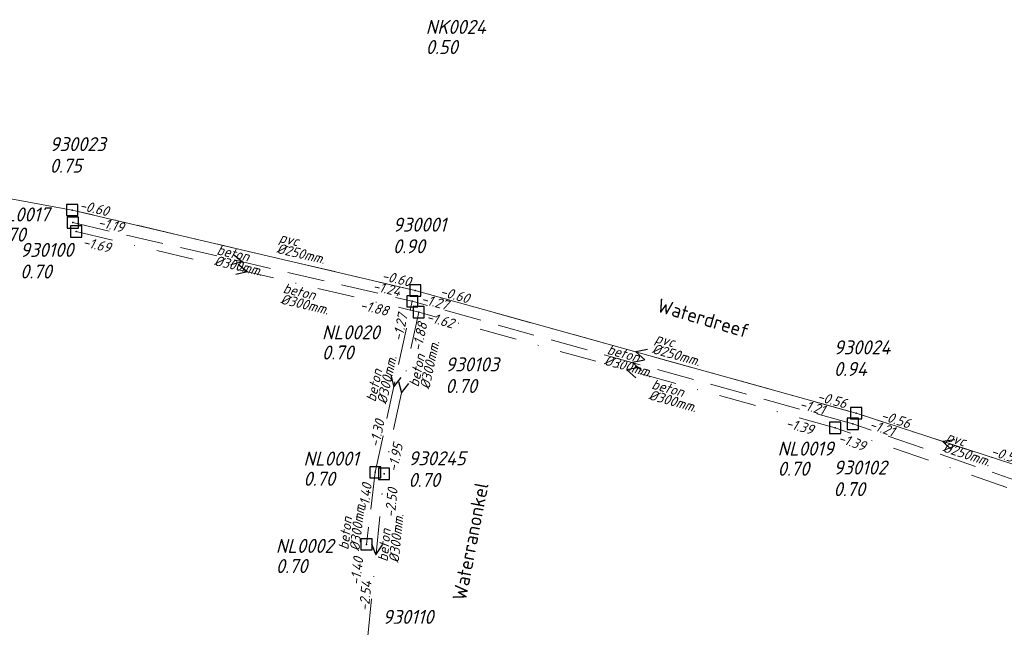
# Model space of a CAD drawing. Header units: metres. Extents: x 152202 to 157341, y 461610 to 468701.
# Tile 219 of 238: x 154202 to 154334, y 468393 to 468475. Entities that reach past the tile are written whole.
import ezdxf
from ezdxf.enums import TextEntityAlignment as Align
from ezdxf.lldxf.tags import DXFTag

# ---------------------------------------------------------------- set-up
doc = ezdxf.new("R2010")
doc.units = ezdxf.units.M
doc.header["$PDMODE"] = 64
doc.header["$PDSIZE"] = 1.5
doc.linetypes.add('RI-HWA', pattern=[7.4, 5, -2.4])
doc.linetypes.add('RI-VWA', pattern=[11, 5, -3, 0, -3])
doc.layers.get('0').update_dxf_attribs({"linetype": 'CONTINUOUS'})
for name, color, linetype, lineweight in [('B-OI-RI-DRUK-G', 190, 'RI-PERS', 18), ('B-OI-RI-HWA-BOB-T18', 150, 'CONTINUOUS', 18), ('B-OI-RI-HWA-MATERIAAL-T18', 150, 'CONTINUOUS', 18), ('B-OI-RI-HWA-PUTDEKSELHOOGTE-T25', 150, 'CONTINUOUS', 25), ('B-OI-RI-HWA-PUTNUMMER-T25', 150, 'CONTINUOUS', 25), ('B-OI-RI-HWA_DIAMETER-T18', 150, 'CONTINUOUS', 18), ('B-OI-RI-HWA_RIOOLPUT-S', 150, 'CONTINUOUS', 25), ('B-OI-RI-HWA_TRANSPORTLEIDING-G', 150, 'RI-HWA', 18), ('B-OI-RI-STROOMRICHTING-S', 252, 'CONTINUOUS', 25), ('B-OI-RI-VWA-BOB-T18', 34, 'CONTINUOUS', 18), ('B-OI-RI-VWA-DIAMETER-T18', 34, 'CONTINUOUS', 18), ('B-OI-RI-VWA-MATERIAAL-T18', 34, 'CONTINUOUS', 18), ('B-OI-RI-VWA_PUTDEKSELHOOGTE-T25', 34, 'CONTINUOUS', 25), ('B-OI-RI-VWA_PUTNUMMER-T25', 34, 'CONTINUOUS', 25), ('B-OI-RI-VWA_RIOOLPUT-S', 34, 'CONTINUOUS', 25), ('B-OI-RI-VWA_TRANSPORTLEIDING-G', 34, 'RI-VWA', 18), ('B-RO-OG-TOPOGRAFIE-T18', 2, 'CONTINUOUS', 18)]:
    doc.layers.add(name, color=color, linetype=linetype, lineweight=lineweight)
doc.styles.add('NLCS-ISO-M200-T18', font='NLCS-ISO.ttf', dxfattribs={"height": 360})
doc.styles.add('NLCS-ISO-M750-T18_CURSIEF', font='NLCS-ISO.ttf', dxfattribs={"oblique": 15, "height": 1.35})
doc.styles.add('NLCS-ISO-M750-T25_CURSIEF', font='NLCS-ISO.ttf', dxfattribs={"oblique": 15, "height": 1.875})
tags = doc.linetypes.add('RI-PERS', pattern='A,7,-2,["P",Standard,S=1.8,R=0,X=-0.5,Y=-0.9],-2,7,-2,[102,NLCS.SHX,S=1,R=180,X=0,Y=0],-2', length=22).pattern_tags.tags
tags[6] = DXFTag(74, 10)

# ---------------------------------------------------------------- blocks, each defined once
blk = doc.blocks.new('ACMAP_ANN_TEMPLATE_hwa-diam')
at = {"style": 'NLCS-ISO-M750-T18_CURSIEF', "oblique": 15}
blk.add_attdef('hwa-diam', (-3.7, -1.3), '', height=1.35, dxfattribs=at)
blk = doc.blocks.new('ACMAP_ANN_TEMPLATE_hwa-materiaal')
at = {"style": 'NLCS-ISO-M750-T18_CURSIEF', "oblique": 15}
blk.add_attdef('hwa-mat', (-3.7, 0.2), '', height=1.35, dxfattribs=at)
blk = doc.blocks.new('ACMAP_ANN_TEMPLATE_hwa-nap-l')
at = {"style": 'NLCS-ISO-M750-T18_CURSIEF', "oblique": 15}
blk.add_attdef('hwa-nap-l', (3.3, 0.2), '', height=1.35, dxfattribs=at)
blk = doc.blocks.new('ACMAP_ANN_TEMPLATE_hwa-nap-r')
at = {"style": 'NLCS-ISO-M750-T18_CURSIEF', "oblique": 15}
blk.add_attdef('hwa-nap-r', (-5.6, 0.2), '', height=1.35, dxfattribs=at)
blk = doc.blocks.new('ACMAP_ANN_TEMPLATE_vwa-diam')
at = {"style": 'NLCS-ISO-M750-T18_CURSIEF', "oblique": 15}
blk.add_attdef('vwa-diam', (0.3, -1.3), '', height=1.35, dxfattribs=at)
blk = doc.blocks.new('ACMAP_ANN_TEMPLATE_vwa-materiaal')
at = {"style": 'NLCS-ISO-M750-T18_CURSIEF', "oblique": 15}
blk.add_attdef('vwa-mat', (0.3, 0.2), '', height=1.35, dxfattribs=at)
blk = doc.blocks.new('ACMAP_ANN_TEMPLATE_vwa-nap-l')
at = {"style": 'NLCS-ISO-M750-T18_CURSIEF', "oblique": 15}
blk.add_attdef('vwa-nap-l', (3.3, 0.2), '', height=1.35, dxfattribs=at)
blk = doc.blocks.new('ACMAP_ANN_TEMPLATE_vwa-nap-r')
at = {"style": 'NLCS-ISO-M750-T18_CURSIEF', "oblique": 15}
blk.add_attdef('vwa-nap-r', (-5.6, 0.2), '', height=1.35, dxfattribs=at)
blk = doc.blocks.new('ACMAP_ANN_TEMPLATE_hwa-puth')
at = {"color": 0, "linetype": 'ByBlock', "style": 'NLCS-ISO-M750-T25_CURSIEF', "oblique": 15}
blk.add_attdef('hwa-puth', (-9, -6.8), '', height=1.88, dxfattribs=at)
blk = doc.blocks.new('ACMAP_ANN_TEMPLATE_hwa-putnr')
at = {"color": 0, "linetype": 'ByBlock', "style": 'NLCS-ISO-M750-T25_CURSIEF', "oblique": 15}
blk.add_attdef('hwa-putnr', (-9, -4.1), '', height=1.88, dxfattribs=at)
blk = doc.blocks.new('ACMAP_ANN_TEMPLATE_vwa-puth')
at = {"style": 'NLCS-ISO-M750-T25_CURSIEF', "oblique": 15}
blk.add_attdef('vwa-puth', (-3, 5), '', height=1.88, dxfattribs=at)
blk = doc.blocks.new('ACMAP_ANN_TEMPLATE_vwa-putnr')
at = {"style": 'NLCS-ISO-M750-T25_CURSIEF', "oblique": 15}
blk.add_attdef('vaw-putnr', (-3, 7.9), '', height=1.88, dxfattribs=at)

msp = doc.modelspace()

# ---------------------------------------------------------------- linework, layer by layer
at = {"layer": 'B-OI-RI-DRUK-G'}
for p, q in [((154132.39, 468463.43), (154209.31, 468449.36)), ((154255.35, 468438.56), (154209.31, 468449.36)), ((154255.35, 468438.56), (154314.5, 468422.1)), ((154314.5, 468422.1), (154337.74, 468414.53))]:
    msp.add_line(p, q, dxfattribs=at)
at = {"layer": 'B-OI-RI-HWA_RIOOLPUT-S', "transparency": 33554623}
for p in [(154209.42, 468447.67), (154254.95, 468437.12), (154314.04, 468420.68), (154249.98, 468414.18), (154248.81, 468404.51)]:
    msp.add_point(p, dxfattribs=at)
at = {"layer": 'B-OI-RI-HWA_TRANSPORTLEIDING-G', "transparency": 33554623}
for p, q in [((154209.42, 468447.67), (154254.95, 468437.12)), ((154249.98, 468414.18), (154254.95, 468437.12)), ((154314.04, 468420.68), (154254.95, 468437.12)), ((154365.43, 468402.82), (154314.04, 468420.68)), ((154249.98, 468414.18), (154248.81, 468404.51))]:
    msp.add_line(p, q, dxfattribs=at)
at = {"layer": 'B-OI-RI-STROOMRICHTING-S', "transparency": 33554623}
for points in [[(154230.94, 468443.42), (154232.18, 468442.4), (154230.62, 468442.02)], [(154231.6, 468442.1), (154232.83, 468441.07), (154231.27, 468440.7)], [(154286.51, 468430.64), (154284.92, 468430.33), (154286.12, 468429.25)], [(154285.32, 468428.22), (154283.74, 468427.91), (154284.93, 468426.83)], [(154286.08, 468429.21), (154284.49, 468428.9), (154285.69, 468427.82)], [(154252.07, 468427.21), (154252.47, 468425.65), (154253.47, 468426.9)], [(154253.08, 468426.38), (154253.48, 468424.82), (154254.49, 468426.08)], [(154327.71, 468418.55), (154326.12, 468418.32), (154327.27, 468417.18)], [(154249.49, 468404.59), (154250.07, 468403.09), (154250.93, 468404.45)]]:
    msp.add_lwpolyline(points, dxfattribs=at)
at = {"layer": 'B-OI-RI-VWA_RIOOLPUT-S', "transparency": 33554623}
for p in [(154209.31, 468449.36), (154209.86, 468446.47), (154255.35, 468438.56), (154255.81, 468435.67), (154314.5, 468422.1), (154311.67, 468420.15), (154251.16, 468413.97)]:
    msp.add_point(p, dxfattribs=at)
at = {"layer": 'B-OI-RI-VWA_TRANSPORTLEIDING-G', "transparency": 33554623}
for p, q in [((154255.35, 468438.56), (154209.31, 468449.36)), ((154209.86, 468446.47), (154255.81, 468435.67)), ((154255.35, 468438.56), (154314.5, 468422.1)), ((154255.81, 468435.67), (154251.16, 468413.97)), ((154311.67, 468420.15), (154255.81, 468435.67)), ((154314.5, 468422.1), (154337.74, 468414.53)), ((154366.16, 468401.24), (154311.67, 468420.15)), ((154248.97, 468392.21), (154251.16, 468413.97))]:
    msp.add_line(p, q, dxfattribs=at)

# ---------------------------------------------------------------- block references
at = {"layer": 'B-OI-RI-HWA-BOB-T18', "transparency": 33554623}
ref = msp.add_blockref('ACMAP_ANN_TEMPLATE_hwa-nap-l', (154209.42, 468447.67), dxfattribs=dict(at, rotation=346.9539259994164))
ref.add_attrib('hwa-nap-l', '-1.19', (154212.68, 468447.12), dxfattribs={"layer": '0', "color": 0, "linetype": 'ByBlock', "height": 1.35, "rotation": 346.95393, "style": 'NLCS-ISO-M750-T18_CURSIEF', "oblique": 15})
ref = msp.add_blockref('ACMAP_ANN_TEMPLATE_hwa-nap-r', (154254.95, 468437.12), dxfattribs=dict(at, rotation=346.9539259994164))
ref.add_attrib('hwa-nap-r', '-1.24', (154249.54, 468438.579), dxfattribs={"layer": '0', "color": 0, "linetype": 'ByBlock', "height": 1.35, "rotation": 346.95393, "style": 'NLCS-ISO-M750-T18_CURSIEF', "oblique": 15})
ref = msp.add_blockref('ACMAP_ANN_TEMPLATE_hwa-nap-r', (154261.361, 468435.192), dxfattribs=dict(at, rotation=344.4523870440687))
ref.add_attrib('hwa-nap-r', '-1.27', (154256.019, 468436.885), dxfattribs={"layer": '0', "color": 0, "linetype": 'ByBlock', "height": 1.35, "rotation": 344.45239, "style": 'NLCS-ISO-M750-T18_CURSIEF', "oblique": 15})
ref = msp.add_blockref('ACMAP_ANN_TEMPLATE_hwa-nap-r', (154254.95, 468437.12), dxfattribs=dict(at, rotation=77.77567254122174))
ref.add_attrib('hwa-nap-r', '-1.27', (154253.569, 468431.689), dxfattribs={"layer": '0', "color": 0, "linetype": 'ByBlock', "height": 1.35, "rotation": 77.77567, "style": 'NLCS-ISO-M750-T18_CURSIEF', "oblique": 15})
ref = msp.add_blockref('ACMAP_ANN_TEMPLATE_hwa-nap-l', (154303.554, 468423.449), dxfattribs=dict(at, rotation=344.4523870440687))
ref.add_attrib('hwa-nap-l', '-1.21', (154306.787, 468422.757), dxfattribs={"layer": '0', "color": 0, "linetype": 'ByBlock', "height": 1.35, "rotation": 344.45239, "style": 'NLCS-ISO-M750-T18_CURSIEF', "oblique": 15})
ref = msp.add_blockref('ACMAP_ANN_TEMPLATE_hwa-nap-l', (154249.98, 468414.18), dxfattribs=dict(at, rotation=77.77567254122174))
ref.add_attrib('hwa-nap-l', '-1.30', (154250.483, 468417.448), dxfattribs={"layer": '0', "color": 0, "linetype": 'ByBlock', "height": 1.35, "rotation": 77.77567, "style": 'NLCS-ISO-M750-T18_CURSIEF', "oblique": 15})
ref = msp.add_blockref('ACMAP_ANN_TEMPLATE_hwa-nap-r', (154321.359, 468418.048), dxfattribs=dict(at, rotation=340.83569595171))
ref.add_attrib('hwa-nap-r', '-1.21', (154316.135, 468420.075), dxfattribs={"layer": '0', "color": 0, "linetype": 'ByBlock', "height": 1.35, "rotation": 340.8357, "style": 'NLCS-ISO-M750-T18_CURSIEF', "oblique": 15})
ref = msp.add_blockref('ACMAP_ANN_TEMPLATE_hwa-nap-l', (154248.882, 468405.58), dxfattribs=dict(at, rotation=83.10115962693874))
ref.add_attrib('hwa-nap-l', '-1.40', (154249.079, 468408.881), dxfattribs={"layer": '0', "color": 0, "linetype": 'ByBlock', "height": 1.35, "rotation": 83.10116, "style": 'NLCS-ISO-M750-T18_CURSIEF', "oblique": 15})
ref = msp.add_blockref('ACMAP_ANN_TEMPLATE_hwa-nap-r', (154248.81, 468404.51), dxfattribs=dict(at, rotation=83.10115962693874))
ref.add_attrib('hwa-nap-r', '-1.40', (154247.939, 468398.975), dxfattribs={"layer": '0', "color": 0, "linetype": 'ByBlock', "height": 1.35, "rotation": 83.10116, "style": 'NLCS-ISO-M750-T18_CURSIEF', "oblique": 15})
at = {"layer": 'B-OI-RI-HWA-MATERIAAL-T18', "transparency": 33554623}
ref = msp.add_blockref('ACMAP_ANN_TEMPLATE_hwa-materiaal', (154232.185, 468442.395), dxfattribs=dict(at, rotation=346.9539259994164))
ref.add_attrib('hwa-mat', 'beton', (154228.626, 468443.425), dxfattribs={"layer": '0', "color": 0, "linetype": 'ByBlock', "height": 1.35, "rotation": 346.95393, "style": 'NLCS-ISO-M750-T18_CURSIEF', "oblique": 15})
ref = msp.add_blockref('ACMAP_ANN_TEMPLATE_hwa-materiaal', (154284.495, 468428.9), dxfattribs=dict(at, rotation=344.4523870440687))
ref.add_attrib('hwa-mat', 'beton', (154280.984, 468430.084), dxfattribs={"layer": '0', "color": 0, "linetype": 'ByBlock', "height": 1.35, "rotation": 344.45239, "style": 'NLCS-ISO-M750-T18_CURSIEF', "oblique": 15})
ref = msp.add_blockref('ACMAP_ANN_TEMPLATE_hwa-materiaal', (154250.99, 468427.124), dxfattribs=dict(at, rotation=77.77567254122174))
ref.add_attrib('hwa-mat', 'beton', (154250.011, 468423.55), dxfattribs={"layer": '0', "color": 0, "linetype": 'ByBlock', "height": 1.35, "rotation": 77.77567, "style": 'NLCS-ISO-M750-T18_CURSIEF', "oblique": 15})
ref = msp.add_blockref('ACMAP_ANN_TEMPLATE_hwa-materiaal', (154247.002, 468407.391), dxfattribs=dict(at, rotation=83.10115962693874))
ref.add_attrib('hwa-mat', 'beton', (154246.359, 468403.742), dxfattribs={"layer": '0', "color": 0, "linetype": 'ByBlock', "height": 1.35, "rotation": 83.10116, "style": 'NLCS-ISO-M750-T18_CURSIEF', "oblique": 15})
at = {"layer": 'B-OI-RI-HWA-PUTDEKSELHOOGTE-T25', "transparency": 33554623}
for p, values in [((154265.75, 468477.08), {'hwa-puth': '0.50'}), ((154207.848, 468451.926), {'hwa-puth': '0.70'}), ((154251.825, 468436.109), {'hwa-puth': '0.70'}), ((154312.958, 468420.518), {'hwa-puth': '0.70'}), ((154249.346, 468419.174), {'hwa-puth': '0.70'}), ((154245.641, 468407.464), {'hwa-puth': '0.70'})]:
    msp.add_blockref('ACMAP_ANN_TEMPLATE_hwa-puth', p, dxfattribs=at).add_auto_attribs(values)
at = {"layer": 'B-OI-RI-HWA-PUTNUMMER-T25', "transparency": 33554623}
for p, values in [((154265.75, 468477.08), {'hwa-putnr': 'NK0024'}), ((154207.848, 468451.926), {'hwa-putnr': 'NL0017'}), ((154251.825, 468436.109), {'hwa-putnr': 'NL0020'}), ((154312.958, 468420.518), {'hwa-putnr': 'NL0019'}), ((154249.346, 468419.174), {'hwa-putnr': 'NL0001'}), ((154245.641, 468407.464), {'hwa-putnr': 'NL0002'})]:
    msp.add_blockref('ACMAP_ANN_TEMPLATE_hwa-putnr', p, dxfattribs=at).add_auto_attribs(values)
at = {"layer": 'B-OI-RI-HWA_DIAMETER-T18', "transparency": 33554623}
ref = msp.add_blockref('ACMAP_ANN_TEMPLATE_hwa-diam', (154232.185, 468442.395), dxfattribs=dict(at, rotation=346.9539259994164))
ref.add_attrib('hwa-diam', '%%c300mm.', (154228.287, 468441.964), dxfattribs={"layer": '0', "color": 0, "linetype": 'ByBlock', "height": 1.35, "rotation": 346.95393, "style": 'NLCS-ISO-M750-T18_CURSIEF', "oblique": 15})
ref = msp.add_blockref('ACMAP_ANN_TEMPLATE_hwa-diam', (154250.99, 468427.124), dxfattribs=dict(at, rotation=77.77567254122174))
ref.add_attrib('hwa-diam', '%%c300mm.', (154251.477, 468423.232), dxfattribs={"layer": '0', "color": 0, "linetype": 'ByBlock', "height": 1.35, "rotation": 77.77567, "style": 'NLCS-ISO-M750-T18_CURSIEF', "oblique": 15})
ref = msp.add_blockref('ACMAP_ANN_TEMPLATE_hwa-diam', (154284.495, 468428.9), dxfattribs=dict(at, rotation=344.4523870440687))
ref.add_attrib('hwa-diam', '%%c300mm.', (154280.582, 468428.639), dxfattribs={"layer": '0', "color": 0, "linetype": 'ByBlock', "height": 1.35, "rotation": 344.45239, "style": 'NLCS-ISO-M750-T18_CURSIEF', "oblique": 15})
ref = msp.add_blockref('ACMAP_ANN_TEMPLATE_hwa-diam', (154247.002, 468407.391), dxfattribs=dict(at, rotation=83.10115962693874))
ref.add_attrib('hwa-diam', '%%c300mm.', (154247.848, 468403.562), dxfattribs={"layer": '0', "color": 0, "linetype": 'ByBlock', "height": 1.35, "rotation": 83.10116, "style": 'NLCS-ISO-M750-T18_CURSIEF', "oblique": 15})
at = {"layer": 'B-OI-RI-VWA-BOB-T18', "transparency": 33554623}
ref = msp.add_blockref('ACMAP_ANN_TEMPLATE_vwa-nap-r', (154215.618, 468447.935), dxfattribs=dict(at, rotation=346.7983303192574))
ref.add_attrib('vwa-nap-r', '-0.60', (154210.212, 468449.409), dxfattribs={"layer": '0', "color": 0, "linetype": 'ByBlock', "height": 1.35, "rotation": 346.79833, "style": 'NLCS-ISO-M750-T18_CURSIEF', "oblique": 15})
ref = msp.add_blockref('ACMAP_ANN_TEMPLATE_vwa-nap-l', (154207.392, 468445.045), dxfattribs=dict(at, rotation=346.7733809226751))
ref.add_attrib('vwa-nap-l', '-1.69', (154210.65, 468444.485), dxfattribs={"layer": '0', "color": 0, "linetype": 'ByBlock', "height": 1.35, "rotation": 346.77338, "style": 'NLCS-ISO-M750-T18_CURSIEF', "oblique": 15})
ref = msp.add_blockref('ACMAP_ANN_TEMPLATE_vwa-nap-l', (154247.492, 468440.522), dxfattribs=dict(at, rotation=346.7983303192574))
ref.add_attrib('vwa-nap-l', '-0.60', (154250.751, 468439.963), dxfattribs={"layer": '0', "color": 0, "linetype": 'ByBlock', "height": 1.35, "rotation": 346.79833, "style": 'NLCS-ISO-M750-T18_CURSIEF', "oblique": 15})
ref = msp.add_blockref('ACMAP_ANN_TEMPLATE_vwa-nap-l', (154255.35, 468438.56), dxfattribs=dict(at, rotation=344.44941405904))
ref.add_attrib('vwa-nap-l', '-0.60', (154258.583, 468437.868), dxfattribs={"layer": '0', "color": 0, "linetype": 'ByBlock', "height": 1.35, "rotation": 344.44941, "style": 'NLCS-ISO-M750-T18_CURSIEF', "oblique": 15})
ref = msp.add_blockref('ACMAP_ANN_TEMPLATE_vwa-nap-r', (154253.241, 468434.545), dxfattribs=dict(at, rotation=346.7733809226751))
ref.add_attrib('vwa-nap-r', '-1.88', (154247.835, 468436.021), dxfattribs={"layer": '0', "color": 0, "linetype": 'ByBlock', "height": 1.35, "rotation": 346.77338, "style": 'NLCS-ISO-M750-T18_CURSIEF', "oblique": 15})
ref = msp.add_blockref('ACMAP_ANN_TEMPLATE_vwa-nap-l', (154255.689, 468427.079), dxfattribs=dict(at, rotation=77.9052429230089))
ref.add_attrib('vwa-nap-l', '-1.88', (154256.185, 468430.347), dxfattribs={"layer": '0', "color": 0, "linetype": 'ByBlock', "height": 1.35, "rotation": 77.90524, "style": 'NLCS-ISO-M750-T18_CURSIEF', "oblique": 15})
ref = msp.add_blockref('ACMAP_ANN_TEMPLATE_vwa-nap-r', (154262.08, 468432.761), dxfattribs=dict(at, rotation=344.4727149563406))
ref.add_attrib('vwa-nap-r', '-1.62', (154256.738, 468434.453), dxfattribs={"layer": '0', "color": 0, "linetype": 'ByBlock', "height": 1.35, "rotation": 344.47271, "style": 'NLCS-ISO-M750-T18_CURSIEF', "oblique": 15})
ref = msp.add_blockref('ACMAP_ANN_TEMPLATE_vwa-nap-r', (154314.5, 468422.1), dxfattribs=dict(at, rotation=344.44941405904))
ref.add_attrib('vwa-nap-r', '-0.56', (154309.159, 468423.794), dxfattribs={"layer": '0', "color": 0, "linetype": 'ByBlock', "height": 1.35, "rotation": 344.44941, "style": 'NLCS-ISO-M750-T18_CURSIEF', "oblique": 15})
ref = msp.add_blockref('ACMAP_ANN_TEMPLATE_vwa-nap-l', (154314.5, 468422.1), dxfattribs=dict(at, rotation=341.9579388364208))
ref.add_attrib('vwa-nap-l', '-0.56', (154317.7, 468421.268), dxfattribs={"layer": '0', "color": 0, "linetype": 'ByBlock', "height": 1.35, "rotation": 341.95794, "style": 'NLCS-ISO-M750-T18_CURSIEF', "oblique": 15})
ref = msp.add_blockref('ACMAP_ANN_TEMPLATE_vwa-nap-l', (154301.711, 468420.901), dxfattribs=dict(at, rotation=344.4727149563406))
ref.add_attrib('vwa-nap-l', '-1.39', (154304.944, 468420.211), dxfattribs={"layer": '0', "color": 0, "linetype": 'ByBlock', "height": 1.35, "rotation": 344.47271, "style": 'NLCS-ISO-M750-T18_CURSIEF', "oblique": 15})
ref = msp.add_blockref('ACMAP_ANN_TEMPLATE_vwa-nap-r', (154317.179, 468416.217), dxfattribs=dict(at, rotation=340.8613770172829))
ref.add_attrib('vwa-nap-r', '-1.39', (154311.954, 468418.242), dxfattribs={"layer": '0', "color": 0, "linetype": 'ByBlock', "height": 1.35, "rotation": 340.86138, "style": 'NLCS-ISO-M750-T18_CURSIEF', "oblique": 15})
ref = msp.add_blockref('ACMAP_ANN_TEMPLATE_vwa-nap-r', (154254.289, 468419.599), dxfattribs=dict(at, rotation=77.9052429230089))
ref.add_attrib('vwa-nap-r', '-1.95', (154252.92, 468414.165), dxfattribs={"layer": '0', "color": 0, "linetype": 'ByBlock', "height": 1.35, "rotation": 77.90524, "style": 'NLCS-ISO-M750-T18_CURSIEF', "oblique": 15})
ref = msp.add_blockref('ACMAP_ANN_TEMPLATE_vwa-nap-r', (154337.74, 468414.53), dxfattribs=dict(at, rotation=341.9579388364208))
ref.add_attrib('vwa-nap-r', '-0.54', (154332.477, 468416.455), dxfattribs={"layer": '0', "color": 0, "linetype": 'ByBlock', "height": 1.35, "rotation": 341.95794, "style": 'NLCS-ISO-M750-T18_CURSIEF', "oblique": 15})
ref = msp.add_blockref('ACMAP_ANN_TEMPLATE_vwa-nap-r', (154253.356, 468413.604), dxfattribs=dict(at, rotation=84.25291107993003))
ref.add_attrib('vwa-nap-r', '-2.50', (154252.596, 468408.052), dxfattribs={"layer": '0', "color": 0, "linetype": 'ByBlock', "height": 1.35, "rotation": 84.25291, "style": 'NLCS-ISO-M750-T18_CURSIEF', "oblique": 15})
ref = msp.add_blockref('ACMAP_ANN_TEMPLATE_vwa-nap-l', (154248.97, 468392.21), dxfattribs=dict(at, rotation=84.25291107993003))
ref.add_attrib('vwa-nap-l', '-2.54', (154249.101, 468395.513), dxfattribs={"layer": '0', "color": 0, "linetype": 'ByBlock', "height": 1.35, "rotation": 84.25291, "style": 'NLCS-ISO-M750-T18_CURSIEF', "oblique": 15})
at = {"layer": 'B-OI-RI-VWA-DIAMETER-T18', "transparency": 33554623}
ref = msp.add_blockref('ACMAP_ANN_TEMPLATE_vwa-diam', (154236.663, 468444.946), dxfattribs=dict(at, rotation=346.7983303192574))
ref.add_attrib('vwa-diam', '%%c250mm.', (154236.658, 468443.612), dxfattribs={"layer": '0', "color": 0, "linetype": 'ByBlock', "height": 1.35, "rotation": 346.79833, "style": 'NLCS-ISO-M750-T18_CURSIEF', "oblique": 15})
ref = msp.add_blockref('ACMAP_ANN_TEMPLATE_vwa-diam', (154237.186, 468438.152), dxfattribs=dict(at, rotation=346.7733809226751))
ref.add_attrib('vwa-diam', '%%c300mm.', (154237.18, 468436.818), dxfattribs={"layer": '0', "color": 0, "linetype": 'ByBlock', "height": 1.35, "rotation": 346.77338, "style": 'NLCS-ISO-M750-T18_CURSIEF', "oblique": 15})
ref = msp.add_blockref('ACMAP_ANN_TEMPLATE_vwa-diam', (154255.899, 468425.222), dxfattribs=dict(at, rotation=77.9052429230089))
ref.add_attrib('vwa-diam', '%%c300mm.', (154257.233, 468425.243), dxfattribs={"layer": '0', "color": 0, "linetype": 'ByBlock', "height": 1.35, "rotation": 77.90524, "style": 'NLCS-ISO-M750-T18_CURSIEF', "oblique": 15})
ref = msp.add_blockref('ACMAP_ANN_TEMPLATE_vwa-diam', (154287.074, 468431.507), dxfattribs=dict(at, rotation=344.44941405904))
ref.add_attrib('vwa-diam', '%%c250mm.', (154287.015, 468430.175), dxfattribs={"layer": '0', "color": 0, "linetype": 'ByBlock', "height": 1.35, "rotation": 344.44941, "style": 'NLCS-ISO-M750-T18_CURSIEF', "oblique": 15})
ref = msp.add_blockref('ACMAP_ANN_TEMPLATE_vwa-diam', (154286.617, 468425.313), dxfattribs=dict(at, rotation=344.4727149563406))
ref.add_attrib('vwa-diam', '%%c300mm.', (154286.558, 468423.98), dxfattribs={"layer": '0', "color": 0, "linetype": 'ByBlock', "height": 1.35, "rotation": 344.47271, "style": 'NLCS-ISO-M750-T18_CURSIEF', "oblique": 15})
ref = msp.add_blockref('ACMAP_ANN_TEMPLATE_vwa-diam', (154326.12, 468418.315), dxfattribs=dict(at, rotation=341.9579388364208))
ref.add_attrib('vwa-diam', '%%c250mm.', (154326.003, 468416.986), dxfattribs={"layer": '0', "color": 0, "linetype": 'ByBlock', "height": 1.35, "rotation": 341.95794, "style": 'NLCS-ISO-M750-T18_CURSIEF', "oblique": 15})
ref = msp.add_blockref('ACMAP_ANN_TEMPLATE_vwa-diam', (154251.803, 468401.828), dxfattribs=dict(at, rotation=84.25291107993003))
ref.add_attrib('vwa-diam', '%%c300mm.', (154253.126, 468401.996), dxfattribs={"layer": '0', "color": 0, "linetype": 'ByBlock', "height": 1.35, "rotation": 84.25291, "style": 'NLCS-ISO-M750-T18_CURSIEF', "oblique": 15})
at = {"layer": 'B-OI-RI-VWA-MATERIAAL-T18', "transparency": 33554623}
ref = msp.add_blockref('ACMAP_ANN_TEMPLATE_vwa-materiaal', (154236.663, 468444.946), dxfattribs=dict(at, rotation=346.7983303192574))
ref.add_attrib('vwa-mat', 'pvc', (154237.001, 468445.073), dxfattribs={"layer": '0', "color": 0, "linetype": 'ByBlock', "height": 1.35, "rotation": 346.79833, "style": 'NLCS-ISO-M750-T18_CURSIEF', "oblique": 15})
ref = msp.add_blockref('ACMAP_ANN_TEMPLATE_vwa-materiaal', (154237.186, 468438.152), dxfattribs=dict(at, rotation=346.7733809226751))
ref.add_attrib('vwa-mat', 'beton', (154237.523, 468438.278), dxfattribs={"layer": '0', "color": 0, "linetype": 'ByBlock', "height": 1.35, "rotation": 346.77338, "style": 'NLCS-ISO-M750-T18_CURSIEF', "oblique": 15})
ref = msp.add_blockref('ACMAP_ANN_TEMPLATE_vwa-materiaal', (154287.074, 468431.507), dxfattribs=dict(at, rotation=344.44941405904))
ref.add_attrib('vwa-mat', 'pvc', (154287.417, 468431.62), dxfattribs={"layer": '0', "color": 0, "linetype": 'ByBlock', "height": 1.35, "rotation": 344.44941, "style": 'NLCS-ISO-M750-T18_CURSIEF', "oblique": 15})
ref = msp.add_blockref('ACMAP_ANN_TEMPLATE_vwa-materiaal', (154255.899, 468425.222), dxfattribs=dict(at, rotation=77.9052429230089))
ref.add_attrib('vwa-mat', 'beton', (154255.766, 468425.557), dxfattribs={"layer": '0', "color": 0, "linetype": 'ByBlock', "height": 1.35, "rotation": 77.90524, "style": 'NLCS-ISO-M750-T18_CURSIEF', "oblique": 15})
ref = msp.add_blockref('ACMAP_ANN_TEMPLATE_vwa-materiaal', (154286.617, 468425.313), dxfattribs=dict(at, rotation=344.4727149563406))
ref.add_attrib('vwa-mat', 'beton', (154286.96, 468425.425), dxfattribs={"layer": '0', "color": 0, "linetype": 'ByBlock', "height": 1.35, "rotation": 344.47271, "style": 'NLCS-ISO-M750-T18_CURSIEF', "oblique": 15})
ref = msp.add_blockref('ACMAP_ANN_TEMPLATE_vwa-materiaal', (154326.12, 468418.315), dxfattribs=dict(at, rotation=341.9579388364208))
ref.add_attrib('vwa-mat', 'pvc', (154326.467, 468418.412), dxfattribs={"layer": '0', "color": 0, "linetype": 'ByBlock', "height": 1.35, "rotation": 341.95794, "style": 'NLCS-ISO-M750-T18_CURSIEF', "oblique": 15})
ref = msp.add_blockref('ACMAP_ANN_TEMPLATE_vwa-materiaal', (154251.803, 468401.828), dxfattribs=dict(at, rotation=84.25291107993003))
ref.add_attrib('vwa-mat', 'beton', (154251.634, 468402.146), dxfattribs={"layer": '0', "color": 0, "linetype": 'ByBlock', "height": 1.35, "rotation": 84.25291, "style": 'NLCS-ISO-M750-T18_CURSIEF', "oblique": 15})
at = {"layer": 'B-OI-RI-VWA_PUTDEKSELHOOGTE-T25', "transparency": 33554623}
ref = msp.add_blockref('ACMAP_ANN_TEMPLATE_vwa-puth', (154209.31, 468449.36), dxfattribs=at)
ref.add_attrib('vwa-puth', '0.75', (154206.31, 468454.36), dxfattribs={"layer": '0', "color": 0, "linetype": 'ByBlock', "height": 1.875, "style": 'NLCS-ISO-M750-T25_CURSIEF', "oblique": 15})
ref = msp.add_blockref('ACMAP_ANN_TEMPLATE_vwa-puth', (154255.35, 468438.56), dxfattribs=at)
ref.add_attrib('vwa-puth', '0.90', (154252.35, 468443.56), dxfattribs={"layer": '0', "color": 0, "linetype": 'ByBlock', "height": 1.875, "style": 'NLCS-ISO-M750-T25_CURSIEF', "oblique": 15})
ref = msp.add_blockref('ACMAP_ANN_TEMPLATE_vwa-puth', (154205.347, 468435.173), dxfattribs=at)
ref.add_attrib('vwa-puth', '0.70', (154202.347, 468440.173), dxfattribs={"layer": '0', "color": 0, "linetype": 'ByBlock', "height": 1.875, "style": 'NLCS-ISO-M750-T25_CURSIEF', "oblique": 15})
ref = msp.add_blockref('ACMAP_ANN_TEMPLATE_vwa-puth', (154314.5, 468422.1), dxfattribs=at)
ref.add_attrib('vwa-puth', '0.94', (154311.5, 468427.1), dxfattribs={"layer": '0', "color": 0, "linetype": 'ByBlock', "height": 1.875, "style": 'NLCS-ISO-M750-T25_CURSIEF', "oblique": 15})
ref = msp.add_blockref('ACMAP_ANN_TEMPLATE_vwa-puth', (154262.39, 468419.817), dxfattribs=at)
ref.add_attrib('vwa-puth', '0.70', (154259.39, 468424.817), dxfattribs={"layer": '0', "color": 0, "linetype": 'ByBlock', "height": 1.875, "style": 'NLCS-ISO-M750-T25_CURSIEF', "oblique": 15})
ref = msp.add_blockref('ACMAP_ANN_TEMPLATE_vwa-puth', (154257.427, 468407.217), dxfattribs=at)
ref.add_attrib('vwa-puth', '0.70', (154254.427, 468412.217), dxfattribs={"layer": '0', "color": 0, "linetype": 'ByBlock', "height": 1.875, "style": 'NLCS-ISO-M750-T25_CURSIEF', "oblique": 15})
ref = msp.add_blockref('ACMAP_ANN_TEMPLATE_vwa-puth', (154314.455, 468405.982), dxfattribs=at)
ref.add_attrib('vwa-puth', '0.70', (154311.455, 468410.982), dxfattribs={"layer": '0', "color": 0, "linetype": 'ByBlock', "height": 1.875, "style": 'NLCS-ISO-M750-T25_CURSIEF', "oblique": 15})
at = {"layer": 'B-OI-RI-VWA_PUTNUMMER-T25', "transparency": 33554623}
ref = msp.add_blockref('ACMAP_ANN_TEMPLATE_vwa-putnr', (154209.31, 468449.36), dxfattribs=at)
ref.add_attrib('vaw-putnr', '930023', (154206.31, 468457.26), dxfattribs={"layer": '0', "color": 0, "linetype": 'ByBlock', "height": 1.875, "style": 'NLCS-ISO-M750-T25_CURSIEF', "oblique": 15})
ref = msp.add_blockref('ACMAP_ANN_TEMPLATE_vwa-putnr', (154255.35, 468438.56), dxfattribs=at)
ref.add_attrib('vaw-putnr', '930001', (154252.35, 468446.46), dxfattribs={"layer": '0', "color": 0, "linetype": 'ByBlock', "height": 1.875, "style": 'NLCS-ISO-M750-T25_CURSIEF', "oblique": 15})
ref = msp.add_blockref('ACMAP_ANN_TEMPLATE_vwa-putnr', (154205.347, 468435.173), dxfattribs=at)
ref.add_attrib('vaw-putnr', '930100', (154202.347, 468443.073), dxfattribs={"layer": '0', "color": 0, "linetype": 'ByBlock', "height": 1.875, "style": 'NLCS-ISO-M750-T25_CURSIEF', "oblique": 15})
ref = msp.add_blockref('ACMAP_ANN_TEMPLATE_vwa-putnr', (154314.5, 468422.1), dxfattribs=at)
ref.add_attrib('vaw-putnr', '930024', (154311.5, 468430), dxfattribs={"layer": '0', "color": 0, "linetype": 'ByBlock', "height": 1.875, "style": 'NLCS-ISO-M750-T25_CURSIEF', "oblique": 15})
ref = msp.add_blockref('ACMAP_ANN_TEMPLATE_vwa-putnr', (154262.39, 468419.817), dxfattribs=at)
ref.add_attrib('vaw-putnr', '930103', (154259.39, 468427.717), dxfattribs={"layer": '0', "color": 0, "linetype": 'ByBlock', "height": 1.875, "style": 'NLCS-ISO-M750-T25_CURSIEF', "oblique": 15})
ref = msp.add_blockref('ACMAP_ANN_TEMPLATE_vwa-putnr', (154257.427, 468407.217), dxfattribs=at)
ref.add_attrib('vaw-putnr', '930245', (154254.427, 468415.117), dxfattribs={"layer": '0', "color": 0, "linetype": 'ByBlock', "height": 1.875, "style": 'NLCS-ISO-M750-T25_CURSIEF', "oblique": 15})
ref = msp.add_blockref('ACMAP_ANN_TEMPLATE_vwa-putnr', (154314.455, 468405.982), dxfattribs=at)
ref.add_attrib('vaw-putnr', '930102', (154311.455, 468413.882), dxfattribs={"layer": '0', "color": 0, "linetype": 'ByBlock', "height": 1.875, "style": 'NLCS-ISO-M750-T25_CURSIEF', "oblique": 15})
ref = msp.add_blockref('ACMAP_ANN_TEMPLATE_vwa-putnr', (154253.969, 468385.949), dxfattribs=at)
ref.add_attrib('vaw-putnr', '930110', (154250.969, 468393.849), dxfattribs={"layer": '0', "color": 0, "linetype": 'ByBlock', "height": 1.875, "style": 'NLCS-ISO-M750-T25_CURSIEF', "oblique": 15})

# ---------------------------------------------------------------- texts
at = {"layer": 'B-RO-OG-TOPOGRAFIE-T18', "style": 'NLCS-ISO-M200-T18'}
for s, rotation, p in [('Waterdreef', 343.5, (154294.004, 468434.859)), ('Waterranonkel', 79, (154262.751, 468404.919))]:
    msp.add_text(s, height=1.875, rotation=rotation, dxfattribs=at).set_placement(p, align=Align.MIDDLE)

doc.saveas('drawing.dxf')
